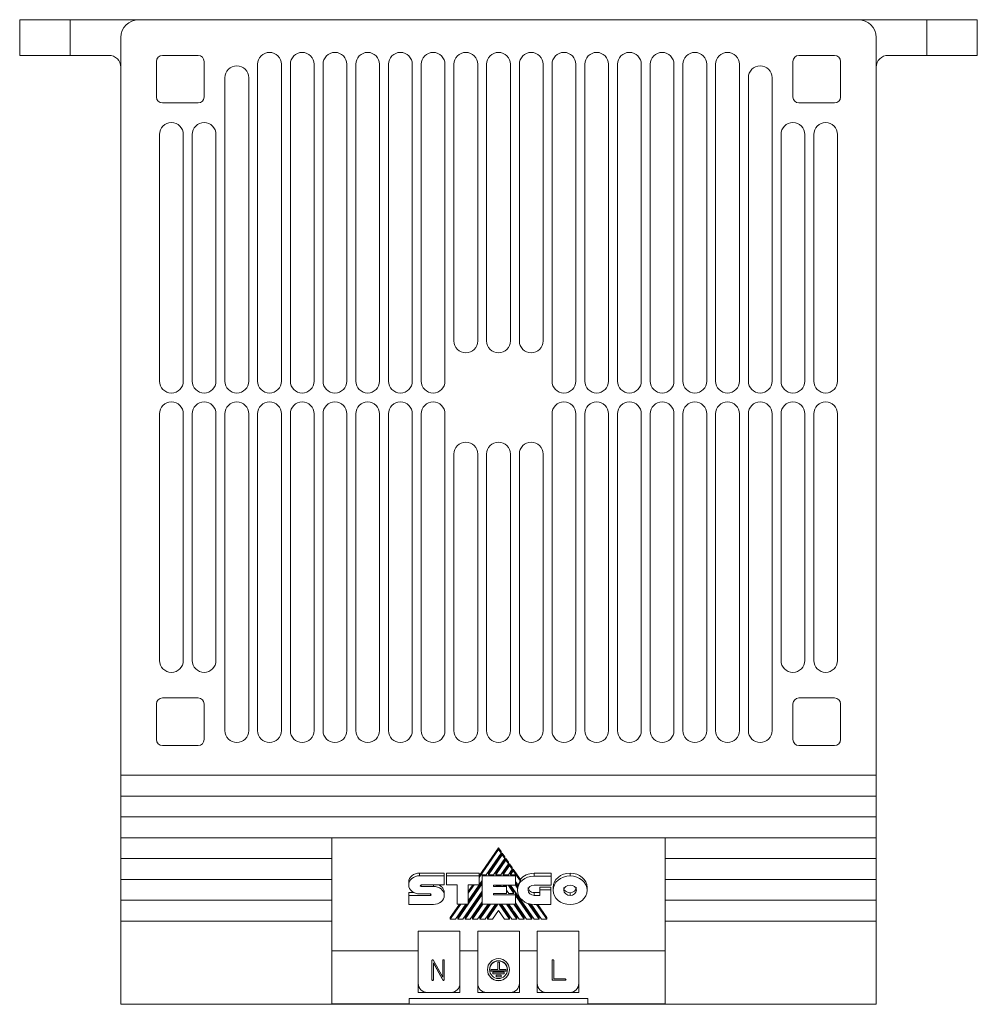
# Model space of a CAD drawing. Header units: millimetres. Extents: x 21 to 577, y 61 to 360.
# Tile 2 of 4: x 219 to 380, y 61 to 226. Entities that reach past the tile are written whole.
import ezdxf

# ---------------------------------------------------------------- set-up
doc = ezdxf.new("R2010")
doc.units = ezdxf.units.MM

msp = doc.modelspace()

# ---------------------------------------------------------------- linework, layer by layer
at = {"color": 7, "linetype": 'Continuous', "lineweight": 15}
for p, q in [((218.85, 220.14), (218.85, 226.14)), ((227.35, 226.14), (218.85, 226.14)), ((227.35, 220.14), (227.35, 226.14)), ((238.85, 226.14), (227.35, 226.14)), ((359.85, 226.14), (238.85, 226.14)), ((359.85, 226.14), (371.35, 226.14)), ((371.35, 220.14), (371.35, 226.14)), ((371.35, 226.14), (379.85, 226.14)), ((379.85, 220.14), (379.85, 226.14)), ((235.85, 223.14), (235.85, 99.14)), ((362.85, 99.14), (362.85, 223.14)), ((227.35, 220.14), (218.85, 220.14)), ((233.85, 220.14), (227.35, 220.14)), ((248.85, 220.14), (242.85, 220.14)), ((355.85, 220.14), (349.85, 220.14)), ((364.85, 220.14), (371.35, 220.14)), ((371.35, 220.14), (379.85, 220.14)), ((241.85, 219.14), (241.85, 213.14)), ((249.85, 213.14), (249.85, 219.14)), ((258.85, 218.64), (258.85, 165.39)), ((262.85, 165.39), (262.85, 218.64)), ((264.35, 218.64), (264.35, 165.39)), ((268.35, 165.39), (268.35, 218.64)), ((269.85, 218.64), (269.85, 165.39)), ((273.85, 165.39), (273.85, 218.64)), ((275.35, 218.64), (275.35, 165.39)), ((279.35, 165.39), (279.35, 218.64)), ((280.85, 218.64), (280.85, 165.39)), ((284.85, 165.39), (284.85, 218.64)), ((286.35, 218.64), (286.35, 165.39)), ((290.35, 165.39), (290.35, 218.64)), ((291.85, 218.64), (291.85, 172.14)), ((295.85, 172.14), (295.85, 218.64)), ((297.35, 218.64), (297.35, 172.14)), ((301.35, 172.14), (301.35, 218.64)), ((302.85, 218.64), (302.85, 172.14)), ((306.85, 172.14), (306.85, 218.64)), ((308.35, 218.64), (308.35, 165.39)), ((312.35, 165.39), (312.35, 218.64)), ((313.85, 218.64), (313.85, 165.39)), ((317.85, 165.39), (317.85, 218.64)), ((319.35, 218.64), (319.35, 165.39)), ((323.35, 165.39), (323.35, 218.64)), ((324.85, 218.64), (324.85, 165.39)), ((328.85, 165.39), (328.85, 218.64)), ((330.35, 218.64), (330.35, 165.39)), ((334.35, 165.39), (334.35, 218.64)), ((335.85, 218.64), (335.85, 165.39)), ((339.85, 165.39), (339.85, 218.64)), ((348.85, 219.14), (348.85, 213.14)), ((356.85, 213.14), (356.85, 219.14)), ((253.35, 216.39), (253.35, 165.39)), ((257.35, 165.39), (257.35, 216.39)), ((341.35, 216.39), (341.35, 165.39)), ((345.35, 165.39), (345.35, 216.39)), ((242.85, 212.14), (248.85, 212.14)), ((349.85, 212.14), (355.85, 212.14)), ((242.35, 206.84), (242.35, 165.39)), ((246.35, 165.39), (246.35, 206.84)), ((247.85, 206.84), (247.85, 165.39)), ((251.85, 165.39), (251.85, 206.84)), ((346.85, 206.84), (346.85, 165.39)), ((350.85, 165.39), (350.85, 206.84)), ((352.35, 206.84), (352.35, 165.39)), ((356.35, 165.39), (356.35, 206.84)), ((242.35, 159.89), (242.35, 118.44)), ((246.35, 118.44), (246.35, 159.89)), ((247.85, 159.89), (247.85, 118.44)), ((251.85, 118.44), (251.85, 159.89)), ((253.35, 159.89), (253.35, 106.64)), ((257.35, 106.64), (257.35, 159.89)), ((258.85, 159.89), (258.85, 106.64)), ((262.85, 106.64), (262.85, 159.89)), ((264.35, 159.89), (264.35, 106.64)), ((268.35, 106.64), (268.35, 159.89)), ((269.85, 159.89), (269.85, 106.64)), ((273.85, 106.64), (273.85, 159.89)), ((275.35, 159.89), (275.35, 106.64)), ((279.35, 106.64), (279.35, 159.89)), ((280.85, 159.89), (280.85, 106.64)), ((284.85, 106.64), (284.85, 159.89)), ((286.35, 159.89), (286.35, 106.64)), ((290.35, 106.64), (290.35, 159.89)), ((308.35, 159.89), (308.35, 106.64)), ((312.35, 106.64), (312.35, 159.89)), ((313.85, 159.89), (313.85, 106.64)), ((317.85, 106.64), (317.85, 159.89)), ((319.35, 159.89), (319.35, 106.64)), ((323.35, 106.64), (323.35, 159.89)), ((324.85, 159.89), (324.85, 106.64)), ((328.85, 106.64), (328.85, 159.89)), ((330.35, 159.89), (330.35, 106.64)), ((334.35, 106.64), (334.35, 159.89)), ((335.85, 159.89), (335.85, 106.64)), ((339.85, 106.64), (339.85, 159.89)), ((341.35, 159.89), (341.35, 106.64)), ((345.35, 106.64), (345.35, 159.89)), ((346.85, 159.89), (346.85, 118.44)), ((350.85, 118.44), (350.85, 159.89)), ((352.35, 159.89), (352.35, 118.44)), ((356.35, 118.44), (356.35, 159.89)), ((291.85, 153.14), (291.85, 106.64)), ((295.85, 106.64), (295.85, 153.14)), ((297.35, 153.14), (297.35, 106.64)), ((301.35, 106.64), (301.35, 153.14)), ((302.85, 153.14), (302.85, 106.64)), ((306.85, 106.64), (306.85, 153.14)), ((241.85, 111.14), (241.85, 105.14)), ((248.85, 112.14), (242.85, 112.14)), ((249.85, 105.14), (249.85, 111.14)), ((348.85, 111.14), (348.85, 105.14)), ((355.85, 112.14), (349.85, 112.14)), ((356.85, 105.14), (356.85, 111.14)), ((242.85, 104.14), (248.85, 104.14)), ((349.85, 104.14), (355.85, 104.14)), ((235.85, 95.64), (235.85, 99.14)), ((362.85, 99.14), (235.85, 99.14)), ((362.85, 95.64), (362.85, 99.14)), ((235.85, 95.64), (362.85, 95.64)), ((235.85, 92.14), (235.85, 95.64)), ((362.85, 92.14), (362.85, 95.64)), ((235.85, 92.14), (362.85, 92.14)), ((235.85, 88.64), (235.85, 92.14)), ((362.85, 88.64), (362.85, 92.14)), ((235.85, 88.64), (271.35, 88.64)), ((235.85, 85.14), (235.85, 88.64)), ((271.35, 88.64), (327.35, 88.64)), ((271.35, 85.14), (271.35, 88.64)), ((327.35, 88.64), (362.85, 88.64)), ((327.35, 85.14), (327.35, 88.64)), ((362.85, 85.14), (362.85, 88.64)), ((299.35, 86.95), (296.07, 82.22)), ((299.35, 86.67), (296.07, 81.94)), ((299.78, 86.32), (299.35, 86.95)), ((299.35, 86.67), (299.35, 86.95)), ((299.78, 86.04), (299.35, 86.67)), ((299.78, 86.04), (299.78, 86.32)), ((235.85, 85.14), (271.35, 85.14)), ((235.85, 81.64), (235.85, 85.14)), ((271.35, 81.64), (271.35, 85.14)), ((297.27, 82.4), (299.78, 86.04)), ((299.98, 86.04), (297.66, 82.68)), ((299.98, 85.76), (297.66, 82.4)), ((298.51, 82.4), (300.4, 85.14)), ((300.6, 85.14), (298.9, 82.68)), ((300.6, 84.86), (298.9, 82.4)), ((300.4, 85.42), (299.98, 86.04)), ((299.98, 85.76), (299.98, 86.04)), ((300.4, 85.14), (299.98, 85.76)), ((300.4, 85.14), (300.4, 85.42)), ((301.03, 84.52), (300.6, 85.14)), ((300.6, 84.86), (300.6, 85.14)), ((301.03, 84.24), (300.6, 84.86)), ((301.03, 84.24), (301.03, 84.52)), ((327.35, 85.14), (362.85, 85.14)), ((327.35, 81.64), (327.35, 85.14)), ((362.85, 81.64), (362.85, 85.14)), ((299.76, 82.4), (301.03, 84.24)), ((301.22, 84.25), (300.14, 82.68)), ((301.22, 83.97), (300.14, 82.4)), ((301.01, 82.4), (301.65, 83.33)), ((301.65, 83.61), (301.22, 84.25)), ((301.22, 83.97), (301.22, 84.25)), ((301.65, 83.33), (301.22, 83.97)), ((301.84, 83.34), (301.38, 82.68)), ((301.84, 83.06), (301.38, 82.4)), ((301.65, 83.33), (301.65, 83.61)), ((303.02, 81.63), (301.84, 83.34)), ((301.84, 83.06), (301.84, 83.34)), ((303.02, 81.35), (301.84, 83.06)), ((235.85, 81.64), (271.35, 81.64)), ((235.85, 78.14), (235.85, 81.64)), ((271.35, 78.14), (271.35, 81.64)), ((284.26, 80.72), (284.26, 81.18)), ((286.08, 82.71), (290.2, 82.71)), ((286.08, 82.24), (286.08, 82.71)), ((286.08, 82.24), (290.2, 82.24)), ((290.2, 82.24), (290.2, 82.71)), ((290.2, 82.24), (290.2, 80.7)), ((290.6, 82.7), (296.07, 82.7)), ((290.6, 82.23), (290.6, 82.7)), ((290.6, 82.23), (296.07, 82.23)), ((290.6, 80.7), (290.6, 82.23)), ((294.25, 78.04), (296.62, 81.47)), ((296.62, 81.19), (294.25, 77.76)), ((296.07, 82.23), (296.07, 82.7)), ((296.07, 82.23), (296.07, 80.71)), ((297.27, 82.4), (296.62, 82.4)), ((296.62, 82.22), (296.62, 82.4)), ((296.62, 82.22), (302.21, 82.22)), ((296.62, 77.49), (296.62, 82.22)), ((297.46, 82.68), (297.66, 82.68)), ((297.66, 82.68), (297.66, 82.4)), ((298.51, 82.4), (297.66, 82.4)), ((298.71, 82.68), (298.9, 82.68)), ((298.9, 82.68), (298.9, 82.4)), ((298.9, 82.4), (299.76, 82.4)), ((299.95, 82.68), (300.14, 82.68)), ((300.14, 82.68), (300.14, 82.4)), ((300.14, 82.4), (301.01, 82.4)), ((301.2, 82.68), (301.38, 82.68)), ((301.38, 82.68), (301.38, 82.4)), ((301.38, 82.4), (302.21, 82.4)), ((302.21, 82.22), (302.21, 82.4)), ((302.21, 82.22), (302.21, 80.69)), ((302.21, 81.27), (302.64, 80.64)), ((303.02, 81.63), (303.02, 81.35)), ((308.19, 82.67), (305.32, 82.67)), ((305.32, 82.2), (305.32, 82.67)), ((308.19, 82.2), (305.32, 82.2)), ((308.19, 82.2), (308.19, 82.67)), ((308.19, 80.67), (308.19, 82.2)), ((311.39, 82.22), (311.39, 82.68)), ((327.35, 81.64), (362.85, 81.64)), ((327.35, 78.14), (327.35, 81.64)), ((362.85, 78.14), (362.85, 81.64)), ((290.2, 80.7), (286.32, 80.7)), ((286.32, 80.47), (288.41, 80.47)), ((292.37, 80.7), (290.6, 80.7)), ((292.37, 77.49), (292.37, 80.7)), ((296.62, 80.91), (292.5, 74.94)), ((293.36, 74.94), (296.62, 79.67)), ((295.23, 80.71), (294.25, 79.3)), ((296.07, 80.71), (294.25, 80.71)), ((294.25, 80.71), (294.25, 77.49)), ((295.03, 80.71), (294.25, 79.58)), ((302.21, 80.69), (298.48, 80.69)), ((298.48, 80.69), (298.48, 80.44)), ((298.48, 80.62), (298.52, 80.62)), ((298.48, 80.44), (300.7, 80.44)), ((298.52, 80.62), (298.57, 80.69)), ((298.91, 80.69), (298.91, 80.62)), ((298.95, 80.69), (298.91, 80.62)), ((298.91, 80.62), (299.77, 80.62)), ((299.77, 80.62), (299.82, 80.69)), ((300.15, 80.69), (300.15, 80.62)), ((300.2, 80.69), (300.15, 80.62)), ((300.15, 80.62), (300.7, 80.62)), ((300.7, 80.44), (300.7, 80.62)), ((300.7, 80.44), (300.7, 79.28)), ((300.7, 79.83), (301.11, 79.24)), ((300.7, 79.52), (300.7, 79.53)), ((300.7, 79.24), (300.7, 79.52)), ((300.7, 79.52), (300.91, 79.52)), ((301.02, 80.59), (301.09, 80.69)), ((301.95, 79.24), (301.02, 80.59)), ((301.95, 79.52), (301.14, 80.69)), ((301.34, 80.69), (305.32, 74.94)), ((301.95, 79.52), (302.15, 79.52)), ((301.95, 79.24), (301.95, 79.52)), ((302.18, 79.05), (302.18, 79.48)), ((302.54, 80.17), (302.19, 80.69)), ((302.54, 80.45), (302.21, 80.94)), ((302.54, 80.45), (302.54, 80.17)), ((302.54, 79.81), (302.54, 80)), ((304.33, 79.81), (304.33, 80.28)), ((305.36, 80.67), (308.19, 80.67)), ((308.13, 80.33), (306.31, 80.33)), ((306.31, 79.86), (306.31, 80.33)), ((306.31, 79.86), (306.31, 78.95)), ((308.13, 79.86), (306.31, 79.86)), ((308.13, 79.86), (308.13, 80.33)), ((308.13, 77.42), (308.13, 79.86)), ((308.51, 79.81), (308.51, 80.28)), ((310.33, 79.81), (310.33, 80.28)), ((314.26, 79.81), (314.26, 80.28)), ((235.85, 78.14), (271.35, 78.14)), ((235.85, 74.64), (235.85, 78.14)), ((271.35, 74.64), (271.35, 78.14)), ((284.27, 79.41), (285.19, 79.41)), ((284.27, 78.95), (284.27, 79.41)), ((284.27, 77.42), (284.27, 78.95)), ((284.27, 78.95), (287.89, 78.95)), ((287.89, 79.19), (286.08, 79.19)), ((290.23, 78.94), (290.23, 79.41)), ((296.62, 79.39), (293.75, 75.22)), ((296.62, 79.11), (293.75, 74.94)), ((294.59, 74.94), (296.62, 77.88)), ((300.7, 79.28), (298.48, 79.28)), ((298.48, 79.28), (298.48, 79.05)), ((298.48, 79.24), (298.81, 79.24)), ((298.48, 79.05), (302.18, 79.05)), ((298.81, 79.24), (298.84, 79.28)), ((299.19, 79.28), (299.19, 79.24)), ((299.22, 79.28), (299.19, 79.24)), ((299.19, 79.24), (300.7, 79.24)), ((300.7, 79.24), (300.67, 79.28)), ((301.11, 79.24), (301.95, 79.24)), ((304.93, 75.22), (302.18, 79.2)), ((302.18, 79.05), (302.18, 77.49)), ((304.93, 74.94), (302.18, 78.92)), ((306.31, 79.42), (305.36, 79.42)), ((305.36, 78.95), (305.36, 79.42)), ((306.31, 78.95), (305.36, 78.95)), ((311.39, 78.93), (311.39, 79.4)), ((327.35, 78.14), (362.85, 78.14)), ((327.35, 74.64), (327.35, 78.14)), ((362.85, 74.64), (362.85, 78.14)), ((288.41, 77.42), (284.27, 77.42)), ((292.8, 77.49), (291.24, 75.22)), ((293, 77.49), (291.24, 74.94)), ((292.11, 74.94), (293.87, 77.49)), ((294.25, 77.49), (292.37, 77.49)), ((294.07, 77.49), (292.5, 75.22)), ((296.62, 77.6), (294.98, 75.22)), ((296.74, 77.49), (294.98, 74.94)), ((295.83, 74.94), (297.6, 77.49)), ((297.79, 77.49), (296.22, 75.22)), ((297.99, 77.49), (296.22, 74.94)), ((302.18, 77.49), (296.62, 77.49)), ((297.08, 74.94), (298.86, 77.49)), ((297.47, 75.22), (299.03, 77.49)), ((297.47, 74.94), (299.22, 77.49)), ((299.34, 76.42), (298.31, 74.94)), ((300.36, 74.94), (299.34, 76.42)), ((299.45, 77.49), (301.21, 74.94)), ((299.65, 77.49), (301.21, 75.22)), ((299.83, 77.49), (301.6, 74.94)), ((302.45, 74.94), (300.68, 77.49)), ((302.45, 75.22), (300.87, 77.49)), ((303.68, 74.94), (301.92, 77.49)), ((303.68, 75.22), (302.11, 77.49)), ((302.18, 77.69), (304.07, 74.94)), ((306.16, 74.94), (304.34, 77.58)), ((306.16, 75.22), (304.56, 77.53)), ((304.82, 77.5), (306.59, 74.94)), ((305.32, 77.42), (308.13, 77.42)), ((307.46, 74.94), (305.74, 77.42)), ((307.46, 75.22), (305.94, 77.42)), ((235.85, 74.64), (271.35, 74.64)), ((235.85, 60.64), (235.85, 74.64)), ((271.35, 60.72), (271.35, 74.64)), ((291.24, 74.94), (291.24, 75.22)), ((291.24, 74.94), (292.11, 74.94)), ((292.5, 74.94), (292.5, 75.22)), ((292.5, 74.94), (293.36, 74.94)), ((293.75, 74.94), (293.75, 75.22)), ((293.75, 74.94), (294.59, 74.94)), ((294.98, 74.94), (294.98, 75.22)), ((294.98, 74.94), (295.83, 74.94)), ((296.22, 74.94), (296.22, 75.22)), ((296.22, 74.94), (297.08, 74.94)), ((297.47, 74.94), (297.47, 75.22)), ((298.31, 74.94), (297.47, 74.94)), ((301.21, 74.94), (300.36, 74.94)), ((301.21, 74.94), (301.21, 75.22)), ((301.6, 74.94), (302.45, 74.94)), ((302.45, 74.94), (302.45, 75.22)), ((302.83, 74.94), (303.68, 74.94)), ((303.68, 74.94), (303.68, 75.22)), ((304.07, 74.94), (304.93, 74.94)), ((304.93, 74.94), (304.93, 75.22)), ((305.32, 74.94), (306.16, 74.94)), ((306.16, 74.94), (306.16, 75.22)), ((306.59, 74.94), (307.46, 74.94)), ((307.46, 74.94), (307.46, 75.22)), ((327.35, 74.64), (362.85, 74.64)), ((327.35, 60.72), (327.35, 74.64)), ((362.85, 74.64), (362.85, 60.64)), ((292.85, 72.96), (285.85, 72.96)), ((285.85, 72.96), (285.85, 64.14)), ((292.85, 64.14), (292.85, 72.96)), ((302.85, 72.96), (295.85, 72.96)), ((295.85, 72.96), (295.85, 64.14)), ((302.85, 64.14), (302.85, 72.96)), ((312.85, 72.96), (305.85, 72.96)), ((305.85, 72.96), (305.85, 64.14)), ((312.85, 64.14), (312.85, 72.96)), ((271.35, 69.64), (285.85, 69.64)), ((292.85, 69.64), (295.85, 69.64)), ((302.85, 69.64), (305.85, 69.64)), ((312.85, 69.64), (327.35, 69.64)), ((288.16, 64.76), (288.16, 68.04)), ((288.41, 67.98), (289.98, 65.23)), ((289.98, 65.23), (289.98, 68.04)), ((290.22, 68.04), (290.22, 64.76)), ((308.35, 64.8), (308.35, 68.05)), ((308.62, 68.08), (308.64, 68.05)), ((308.64, 68.05), (308.64, 64.91)), ((289.88, 64.97), (288.4, 67.59)), ((288.4, 67.59), (288.4, 64.75)), ((289.88, 64.95), (288.4, 67.57)), ((297.49, 66.46), (297.49, 66.44)), ((298.05, 66.25), (298.05, 66.52)), ((298.05, 66.52), (299.21, 66.52)), ((300.64, 66.25), (298.05, 66.25)), ((298.05, 66.25), (298.05, 66.23)), ((300.64, 66.23), (298.05, 66.23)), ((299.21, 67.7), (299.21, 66.52)), ((299.21, 67.7), (299.49, 67.7)), ((299.49, 67.7), (299.49, 66.52)), ((299.49, 66.52), (300.64, 66.52)), ((300.64, 66.52), (300.64, 66.25)), ((300.64, 66.25), (300.64, 66.23)), ((301.2, 66.44), (301.2, 66.46)), ((288.16, 64.76), (288.16, 64.74)), ((288.28, 64.68), (288.28, 64.66)), ((288.4, 64.75), (288.4, 64.74)), ((290.01, 64.73), (289.88, 64.97)), ((289.88, 64.97), (289.88, 64.95)), ((290.01, 64.72), (289.88, 64.95)), ((290.04, 64.71), (290.01, 64.73)), ((290.01, 64.73), (290.01, 64.72)), ((290.04, 64.69), (290.01, 64.72)), ((290.04, 64.71), (290.04, 64.69)), ((290.12, 64.68), (290.12, 64.66)), ((290.14, 64.68), (290.14, 64.66)), ((290.22, 64.76), (290.22, 64.74)), ((298.4, 66.04), (298.4, 65.77)), ((298.4, 66.04), (300.29, 66.04)), ((298.4, 65.77), (300.29, 65.77)), ((298.4, 65.77), (298.4, 65.75)), ((298.4, 65.75), (300.29, 65.75)), ((298.93, 65.56), (299.77, 65.56)), ((298.93, 65.56), (298.93, 65.28)), ((298.93, 65.28), (299.77, 65.28)), ((298.93, 65.28), (298.93, 65.27)), ((298.93, 65.27), (299.77, 65.27)), ((299.77, 65.56), (299.77, 65.28)), ((299.77, 65.28), (299.77, 65.27)), ((300.29, 66.04), (300.29, 65.77)), ((300.29, 65.77), (300.29, 65.75)), ((308.35, 64.8), (308.35, 64.78)), ((310.58, 64.72), (308.47, 64.72)), ((308.47, 64.72), (308.47, 64.71)), ((310.58, 64.71), (308.47, 64.71)), ((308.64, 64.91), (310.57, 64.91)), ((310.63, 64.74), (310.58, 64.72)), ((310.63, 64.72), (310.58, 64.71)), ((310.58, 64.72), (310.58, 64.71)), ((310.63, 64.74), (310.63, 64.72)), ((310.69, 64.84), (310.69, 64.83)), ((310.7, 64.82), (310.7, 64.8)), ((285.85, 64.14), (285.85, 62.64)), ((292.85, 62.64), (292.85, 64.14)), ((295.85, 64.14), (295.85, 62.64)), ((302.85, 62.64), (302.85, 64.14)), ((305.85, 64.14), (305.85, 62.64)), ((312.85, 62.64), (312.85, 64.14)), ((314.35, 61.64), (284.35, 61.64)), ((284.35, 61.64), (284.35, 60.72)), ((285.85, 62.64), (287.35, 62.64)), ((287.35, 62.64), (291.35, 62.64)), ((291.35, 62.64), (292.85, 62.64)), ((295.85, 62.64), (297.35, 62.64)), ((297.35, 62.64), (301.35, 62.64)), ((301.35, 62.64), (302.85, 62.64)), ((305.85, 62.64), (307.35, 62.64)), ((307.35, 62.64), (311.35, 62.64)), ((311.35, 62.64), (312.85, 62.64)), ((314.35, 61.64), (314.35, 60.72)), ((284.35, 60.64), (235.85, 60.64)), ((271.35, 60.72), (284.35, 60.72)), ((284.35, 60.72), (284.35, 60.64)), ((314.35, 60.64), (284.35, 60.64)), ((314.35, 60.72), (327.35, 60.72)), ((314.35, 60.64), (314.35, 60.72)), ((362.85, 60.64), (314.35, 60.64))]:
    msp.add_line(p, q, dxfattribs=at)
at = {"color": 8, "linetype": 'Continuous', "lineweight": 15}
for p, q in [((286.32, 80.47), (286.32, 80.7)), ((288.41, 80.47), (288.41, 80.7)), ((287.89, 78.95), (287.89, 79.19))]:
    msp.add_line(p, q, dxfattribs=at)
at = {"color": 7, "linetype": 'Continuous', "lineweight": 15}
for centre, radius in [((299.34, 66.48), 1.85), ((299.34, 66.47), 1.5)]:
    msp.add_circle(centre, radius, dxfattribs=at)
for centre, radius, start, end in [((238.85, 223.14), 3, 90, 180), ((359.85, 223.14), 3, 0, 90), ((233.85, 218.14), 2, 0, 90), ((242.85, 219.14), 1, 90, 180), ((248.85, 219.14), 1, 0, 90), ((260.85, 218.64), 2, 0, 180), ((266.35, 218.64), 2, 0, 180), ((271.85, 218.64), 2, 0, 180), ((277.35, 218.64), 2, 0, 180), ((282.85, 218.64), 2, 0, 180), ((288.35, 218.64), 2, 0, 180), ((293.85, 218.64), 2, 0, 180), ((299.35, 218.64), 2, 0, 180), ((304.85, 218.64), 2, 0, 180), ((310.35, 218.64), 2, 0, 180), ((315.85, 218.64), 2, 0, 180), ((321.35, 218.64), 2, 0, 180), ((326.85, 218.64), 2, 0, 180), ((332.35, 218.64), 2, 0, 180), ((337.85, 218.64), 2, 0, 180), ((349.85, 219.14), 1, 90, 180), ((355.85, 219.14), 1, 0, 90), ((364.85, 218.14), 2, 90, 180), ((255.35, 216.39), 2, 0, 180), ((343.35, 216.39), 2, 0, 180), ((242.85, 213.14), 1, 180, 270), ((248.85, 213.14), 1, 270, 0), ((349.85, 213.14), 1, 180, 270), ((355.85, 213.14), 1, 270, 0), ((244.35, 206.84), 2, 0, 180), ((249.85, 206.84), 2, 0, 180), ((348.85, 206.84), 2, 0, 180), ((354.35, 206.84), 2, 0, 180), ((293.85, 172.14), 2, 180, 0), ((299.35, 172.14), 2, 180, 0), ((304.85, 172.14), 2, 180, 0), ((244.35, 165.39), 2, 180, 0), ((249.85, 165.39), 2, 180, 0), ((255.35, 165.39), 2, 180, 0), ((260.85, 165.39), 2, 180, 360), ((266.35, 165.39), 2, 180, 0), ((271.85, 165.39), 2, 180, 0), ((277.35, 165.39), 2, 180, 0), ((282.85, 165.39), 2, 180, 0), ((288.35, 165.39), 2, 180, 0), ((310.35, 165.39), 2, 180, 0), ((315.85, 165.39), 2, 180, 0), ((321.35, 165.39), 2, 180, 0), ((326.85, 165.39), 2, 180, 0), ((332.35, 165.39), 2, 180, 0), ((337.85, 165.39), 2, 180, 0), ((343.35, 165.39), 2, 180, 0), ((348.85, 165.39), 2, 180, 0), ((354.35, 165.39), 2, 180, 0), ((244.35, 159.89), 2, 0, 180), ((249.85, 159.89), 2, 0, 180), ((255.35, 159.89), 2, 0, 180), ((260.85, 159.89), 2, 0, 180), ((266.35, 159.89), 2, 0, 180), ((271.85, 159.89), 2, 0, 180), ((277.35, 159.89), 2, 0, 180), ((282.85, 159.89), 2, 0, 180), ((288.35, 159.89), 2, 0, 180), ((310.35, 159.89), 2, 0, 180), ((315.85, 159.89), 2, 0, 180), ((321.35, 159.89), 2, 0, 180), ((326.85, 159.89), 2, 0, 180), ((332.35, 159.89), 2, 0, 180), ((337.85, 159.89), 2, 0, 180), ((343.35, 159.89), 2, 0, 180), ((348.85, 159.89), 2, 0, 180), ((354.35, 159.89), 2, 0, 180), ((293.85, 153.14), 2, 0, 180), ((299.35, 153.14), 2, 0, 180), ((304.85, 153.14), 2, 0, 180), ((244.35, 118.44), 2, 180, 0), ((249.85, 118.44), 2, 180, 0), ((348.85, 118.44), 2, 180, 0), ((354.35, 118.44), 2, 180, 0), ((242.85, 111.14), 1, 90, 180), ((248.85, 111.14), 1, 0, 90), ((349.85, 111.14), 1, 90, 180), ((355.85, 111.14), 1, 0, 90), ((255.35, 106.64), 2, 180, 0), ((260.85, 106.64), 2, 180, 0), ((266.35, 106.64), 2, 180, 0), ((271.85, 106.64), 2, 180, 0), ((277.35, 106.64), 2, 180, 0), ((282.85, 106.64), 2, 180, 0), ((288.35, 106.64), 2, 180, 0), ((293.85, 106.64), 2, 180, 0), ((299.35, 106.64), 2, 180, 0), ((304.85, 106.64), 2, 180, 0), ((310.35, 106.64), 2, 180, 0), ((315.85, 106.64), 2, 180, 0), ((321.35, 106.64), 2, 180, 0), ((326.85, 106.64), 2, 180, 0), ((332.35, 106.64), 2, 180, 0), ((337.85, 106.64), 2, 180, 0), ((343.35, 106.64), 2, 180, 0), ((242.85, 105.14), 1, 180, 270), ((248.85, 105.14), 1, 270, 0), ((349.85, 105.14), 1, 180, 270), ((355.85, 105.14), 1, 270, 0), ((299.35, 66.42), 1.51, 0.5891, 179.4109), ((299.33, 66.45), 1.84, 180.4294, 270.4476), ((299.36, 66.45), 1.84, 269.4802, 359.6428), ((287.35, 64.14), 1.5, 180, 270), ((291.35, 64.14), 1.5, 270, 0), ((297.35, 64.14), 1.5, 180, 270), ((301.35, 64.14), 1.5, 270, 0), ((307.35, 64.14), 1.5, 180, 270), ((311.35, 64.14), 1.5, 270, 0)]:
    msp.add_arc(centre, radius, start, end, dxfattribs=at)
for points in [[(284.26, 81.18), (284.26, 82.03), (285.07, 82.71), (286.08, 82.71)], [(284.26, 80.72), (284.26, 81.56), (285.07, 82.24), (286.08, 82.24)], [(305.32, 82.2), (303.79, 82.2), (302.54, 81.13), (302.54, 79.81)], [(303.02, 81.35), (302.85, 81.14), (302.72, 80.9), (302.64, 80.64)], [(305.32, 82.67), (304.37, 82.67), (303.53, 82.26), (303.02, 81.63)], [(308.51, 80.28), (308.51, 81.61), (309.8, 82.68), (311.39, 82.68)], [(308.51, 79.81), (308.51, 81.14), (309.8, 82.22), (311.39, 82.22)], [(311.39, 82.68), (312.97, 82.68), (314.26, 81.61), (314.26, 80.28)], [(311.39, 82.22), (312.97, 82.22), (314.26, 81.14), (314.26, 79.81)], [(286.08, 79.19), (285.07, 79.19), (284.26, 79.88), (284.26, 80.72)], [(286.32, 80.7), (286.25, 80.7), (286.2, 80.65), (286.2, 80.58)], [(286.2, 80.58), (286.2, 80.52), (286.25, 80.47), (286.32, 80.47)], [(288.41, 80.47), (289.41, 80.47), (290.23, 79.79), (290.23, 78.94)], [(302.54, 80.17), (302.54, 80.11), (302.54, 80.06), (302.54, 80)], [(302.54, 79.81), (302.54, 78.49), (303.79, 77.42), (305.32, 77.42)], [(304.33, 79.81), (304.33, 80.28), (304.79, 80.67), (305.36, 80.67)], [(305.36, 78.95), (304.79, 78.95), (304.33, 79.33), (304.33, 79.81)], [(311.39, 77.41), (309.8, 77.41), (308.51, 78.48), (308.51, 79.81)], [(310.33, 79.81), (310.33, 80.3), (310.81, 80.69), (311.39, 80.69)], [(311.39, 78.93), (310.81, 78.93), (310.33, 79.32), (310.33, 79.81)], [(311.39, 80.69), (311.97, 80.69), (312.44, 80.3), (312.44, 79.81)], [(312.44, 80.28), (312.44, 79.79), (311.97, 79.4), (311.39, 79.4)], [(314.26, 79.81), (314.26, 78.49), (312.97, 77.41), (311.39, 77.41)], [(312.44, 79.81), (312.44, 79.33), (311.97, 78.93), (311.39, 78.93)], [(288.01, 79.07), (288.01, 79.14), (287.96, 79.19), (287.89, 79.19)], [(287.89, 78.95), (287.96, 78.95), (288.01, 79), (288.01, 79.07)], [(290.23, 78.94), (290.23, 78.1), (289.41, 77.42), (288.41, 77.42)]]:
    msp.add_open_spline(points, degree=3, dxfattribs=at)
for points, knots in [([(289.33, 80.7), (289.5, 80.6), (289.84, 80.41), (290.16, 79.94), (290.2, 79.59), (290.23, 79.41)], [0, 0, 0, 0, 0.325126, 0.656458, 1, 1, 1, 1]), ([(302.59, 80.72), (302.58, 80.7), (302.56, 80.61), (302.55, 80.52), (302.54, 80.45)], [0, 0, 0, 0, 0.2136398, 1, 1, 1, 1]), ([(305.36, 79.42), (305.21, 79.43), (304.91, 79.47), (304.58, 79.67), (304.48, 79.84), (304.44, 79.91)], [0, 0, 0, 0, 0.397759, 0.781717, 1, 1, 1, 1]), ([(311.39, 79.4), (311.23, 79.42), (310.93, 79.45), (310.6, 79.65), (310.5, 79.81), (310.47, 79.87)], [0, 0, 0, 0, 0.414549, 0.815506, 1, 1, 1, 1]), ([(301.07, 77.49), (301.34, 77.1), (301.93, 76.25), (302.52, 75.4), (302.83, 74.94)], [0, 0, 0, 0, 0.459081, 1, 1, 1, 1]), ([(288.16, 68.04), (288.16, 68.05), (288.17, 68.07), (288.19, 68.09), (288.21, 68.11), (288.23, 68.12), (288.24, 68.12)], [0, 0, 0, 0, 0.274287, 0.513437, 0.748948, 1, 1, 1, 1]), ([(288.24, 68.12), (288.24, 68.12), (288.25, 68.12), (288.26, 68.12), (288.27, 68.12)], [0, 0, 0, 0, 0.363093, 1, 1, 1, 1]), ([(288.27, 68.12), (288.28, 68.12), (288.31, 68.12), (288.33, 68.11), (288.34, 68.1)], [0, 0, 0, 0, 0.472454, 1, 1, 1, 1]), ([(288.34, 68.1), (288.34, 68.1), (288.35, 68.08), (288.36, 68.06), (288.38, 68.03), (288.4, 68), (288.41, 67.98)], [0, 0, 0, 0, 0.082862, 0.27278, 0.581868, 1, 1, 1, 1]), ([(289.98, 68.04), (289.99, 68.06), (290, 68.08), (290.03, 68.11), (290.06, 68.12), (290.08, 68.12), (290.1, 68.12)], [0, 0, 0, 0, 0.265865, 0.509085, 0.743408, 1, 1, 1, 1]), ([(290.1, 68.12), (290.11, 68.12), (290.14, 68.12), (290.16, 68.11), (290.18, 68.1)], [0, 0, 0, 0, 0.555522, 1, 1, 1, 1]), ([(290.18, 68.1), (290.19, 68.09), (290.21, 68.08), (290.22, 68.05), (290.22, 68.04)], [0, 0, 0, 0, 0.571032, 1, 1, 1, 1]), ([(308.35, 68.05), (308.36, 68.05), (308.36, 68.07), (308.39, 68.1), (308.42, 68.11), (308.45, 68.12), (308.46, 68.12)], [0, 0, 0, 0, 0.221993, 0.451069, 0.703451, 1, 1, 1, 1]), ([(308.46, 68.12), (308.48, 68.12), (308.51, 68.12), (308.55, 68.11), (308.59, 68.1), (308.61, 68.09), (308.62, 68.08)], [0, 0, 0, 0, 0.300123, 0.563007, 0.794324, 1, 1, 1, 1]), ([(288.28, 64.68), (288.27, 64.68), (288.24, 64.68), (288.2, 64.69), (288.17, 64.72), (288.16, 64.75), (288.16, 64.76)], [0, 0, 0, 0, 0.29065, 0.535093, 0.759022, 1, 1, 1, 1]), ([(288.28, 64.66), (288.27, 64.66), (288.24, 64.66), (288.2, 64.68), (288.17, 64.71), (288.16, 64.73), (288.16, 64.74)], [0, 0, 0, 0, 0.29065, 0.535093, 0.759022, 1, 1, 1, 1]), ([(288.4, 64.75), (288.39, 64.74), (288.38, 64.72), (288.36, 64.69), (288.32, 64.68), (288.3, 64.68), (288.28, 64.68)], [0, 0, 0, 0, 0.259789, 0.489529, 0.731947, 1, 1, 1, 1]), ([(288.4, 64.74), (288.39, 64.73), (288.38, 64.7), (288.36, 64.68), (288.32, 64.66), (288.3, 64.66), (288.28, 64.66)], [0, 0, 0, 0, 0.259789, 0.489529, 0.731947, 1, 1, 1, 1]), ([(290.12, 64.68), (290.1, 64.68), (290.07, 64.68), (290.05, 64.7), (290.04, 64.71)], [0, 0, 0, 0, 0.498111, 1, 1, 1, 1]), ([(290.12, 64.66), (290.1, 64.66), (290.07, 64.66), (290.05, 64.68), (290.04, 64.69)], [0, 0, 0, 0, 0.498111, 1, 1, 1, 1]), ([(290.14, 64.68), (290.14, 64.68), (290.13, 64.68), (290.12, 64.68), (290.12, 64.68)], [0, 0, 0, 0, 0.381287, 1, 1, 1, 1]), ([(290.14, 64.66), (290.14, 64.66), (290.13, 64.66), (290.12, 64.66), (290.12, 64.66)], [0, 0, 0, 0, 0.381287, 1, 1, 1, 1]), ([(290.22, 64.76), (290.22, 64.75), (290.21, 64.73), (290.19, 64.71), (290.17, 64.69), (290.15, 64.68), (290.14, 64.68)], [0, 0, 0, 0, 0.260157, 0.497494, 0.739843, 1, 1, 1, 1]), ([(290.22, 64.74), (290.22, 64.73), (290.21, 64.71), (290.19, 64.69), (290.17, 64.67), (290.15, 64.67), (290.14, 64.66)], [0, 0, 0, 0, 0.260157, 0.497494, 0.739843, 1, 1, 1, 1]), ([(308.47, 64.72), (308.46, 64.73), (308.43, 64.73), (308.39, 64.75), (308.37, 64.77), (308.36, 64.79), (308.35, 64.8)], [0, 0, 0, 0, 0.303676, 0.554526, 0.784948, 1, 1, 1, 1]), ([(308.47, 64.71), (308.46, 64.71), (308.43, 64.71), (308.39, 64.73), (308.37, 64.75), (308.36, 64.77), (308.35, 64.78)], [0, 0, 0, 0, 0.303676, 0.554526, 0.784948, 1, 1, 1, 1]), ([(310.57, 64.91), (310.58, 64.91), (310.61, 64.9), (310.64, 64.89), (310.67, 64.87), (310.68, 64.85), (310.69, 64.84)], [0, 0, 0, 0, 0.280691, 0.533794, 0.76528, 1, 1, 1, 1]), ([(310.7, 64.82), (310.7, 64.81), (310.69, 64.79), (310.68, 64.77), (310.66, 64.75), (310.64, 64.74), (310.63, 64.74)], [0, 0, 0, 0, 0.218872, 0.443658, 0.699953, 1, 1, 1, 1]), ([(310.7, 64.8), (310.7, 64.79), (310.69, 64.77), (310.68, 64.75), (310.66, 64.73), (310.64, 64.72), (310.63, 64.72)], [0, 0, 0, 0, 0.218872, 0.443658, 0.699953, 1, 1, 1, 1]), ([(310.69, 64.84), (310.69, 64.84), (310.68, 64.84), (310.67, 64.84), (310.68, 64.83), (310.69, 64.83), (310.69, 64.83)], [0, 0, 0, 0, 0.3404889, 0.4830126, 0.6404036, 1, 1, 1, 1]), ([(310.69, 64.83), (310.69, 64.83), (310.7, 64.82), (310.7, 64.82), (310.7, 64.82)], [0, 0, 0, 0, 0.596817, 1, 1, 1, 1])]:
    msp.add_open_spline(points, degree=3, knots=knots, dxfattribs=at)

doc.saveas('drawing.dxf')
